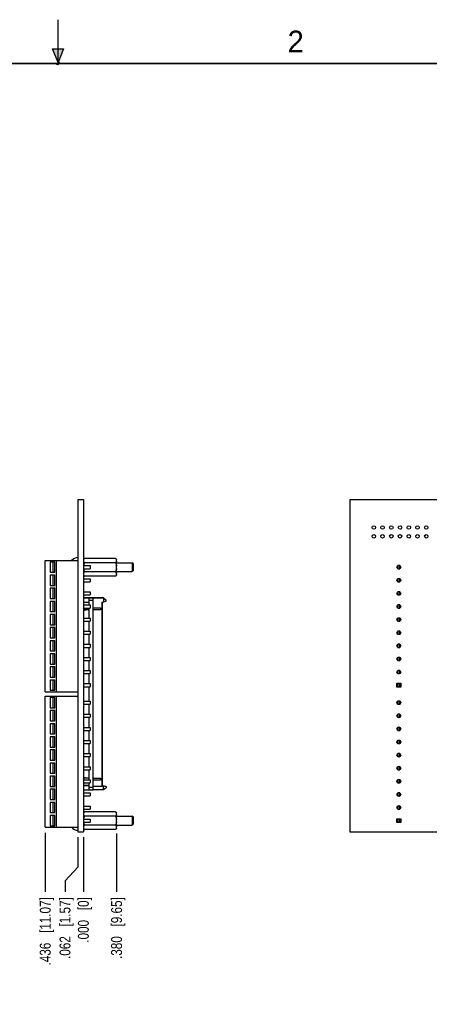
# Model space of a CAD drawing. Header units: inches. Extents: x 0 to 22, y 0 to 17.
# Tile 27 of 28: x 10.6 to 15.2, y 5.7 to 17. Entities that reach past the tile are written whole.
import ezdxf

# ---------------------------------------------------------------- set-up
doc = ezdxf.new("R2010")
doc.units = ezdxf.units.IN
doc.header["$LTSCALE"] = 1.21
doc.header["$MEASUREMENT"] = 0
doc.layers.get('0').update_dxf_attribs({"linetype": 'CONTINUOUS'})
doc.layers.add('DIMENSIONS', color=7, linetype='CONTINUOUS')
doc.styles.get("Standard").update_dxf_attribs({"font": 'txt', "width": 0.8})
doc.styles.add('TEXTSTYLE_2', font='txt')
doc.dimstyles.new('DIMSTYLE_1', dxfattribs={"dimtxt": 0.125, "dimasz": 0.18, "dimexe": 0.18, "dimexo": 0.0625, "dimgap": 0.09, "dimtad": 0, "dimtih": 1, "dimtoh": 1, "dimdec": 3, "dimzin": 4, "dimdsep": 46, "dimtxsty": 'STANDARD', "dimblk": '_FILLED', "dimblk1": '_FILLED', "dimblk2": '_FILLED', "dimcen": 0.09, "dimadec": 0, "dimazin": 0, "dimtp": 0.01, "dimtm": 0.01, "dimtfac": 1, "dimtdec": 3, "dimtofl": 0, "dimtmove": 0, "dimatfit": 3, "dimldrblk": '_FILLED', "dimfxl": 1, "dimtolj": 1, "dimtzin": 4, "dimarcsym": 0})

# ---------------------------------------------------------------- blocks, each defined once
blk = doc.blocks.new('*D15')
at = {"layer": 'DIMENSIONS', "color": 2, "linetype": 'CONTINUOUS'}
for p, q in [((11.227, 7.647), (11.227, 7.303)), ((11.227, 7.303), (11.079, 7.148)), ((11.079, 7.148), (11.079, 7.022))]:
    blk.add_line(p, q, dxfattribs=at)
at = {"layer": 'DIMENSIONS', "color": 2, "linetype": 'CONTINUOUS', "insert": (11.016, 6.96), "char_height": 0.125, "width": 1.125, "attachment_point": 3, "rotation": 90, "line_spacing_factor": 0.9}
blk.add_mtext('.062{\\Ftxt.shx;\\W1.000000;\\H0.125000; }[1.57]', dxfattribs=at)
blk = doc.blocks.new('_FILLED')
at = {"color": 0, "linetype": 'BYBLOCK'}
blk.add_solid([(0, 0), (-1, 0.174), (-1, -0.174)], dxfattribs=at)
blk = doc.blocks.new('*D16')
at = {"layer": 'DIMENSIONS', "color": 2, "linetype": 'CONTINUOUS'}
blk.add_line((11.289, 7.647), (11.289, 7.022), dxfattribs=at)
at = {"layer": 'DIMENSIONS', "color": 2, "linetype": 'CONTINUOUS', "insert": (11.226, 6.96), "char_height": 0.125, "width": 0.825, "attachment_point": 3, "rotation": 90, "line_spacing_factor": 0.9}
blk.add_mtext('.000{\\Ftxt.shx;\\W1.000000;\\H0.125000; }[0]', dxfattribs=at)
blk = doc.blocks.new('*D17')
at = {"layer": 'DIMENSIONS', "color": 2, "linetype": 'CONTINUOUS'}
blk.add_line((10.853, 7.698), (10.853, 7.022), dxfattribs=at)
at = {"layer": 'DIMENSIONS', "color": 2, "linetype": 'CONTINUOUS', "insert": (10.79, 6.96), "char_height": 0.125, "width": 1.225, "attachment_point": 3, "rotation": 90, "line_spacing_factor": 0.9}
blk.add_mtext('.436{\\Ftxt.shx;\\W1.000000;\\H0.125000; }[11.07]', dxfattribs=at)
blk = doc.blocks.new('*D18')
at = {"layer": 'DIMENSIONS', "color": 2, "linetype": 'CONTINUOUS'}
blk.add_line((11.669, 7.689), (11.669, 7.022), dxfattribs=at)
at = {"layer": 'DIMENSIONS', "color": 2, "linetype": 'CONTINUOUS', "insert": (11.606, 6.96), "char_height": 0.125, "width": 1.125, "attachment_point": 3, "rotation": 90, "line_spacing_factor": 0.9}
blk.add_mtext('.380{\\Ftxt.shx;\\W1.000000;\\H0.125000; }[9.65]', dxfattribs=at)

msp = doc.modelspace()

# ---------------------------------------------------------------- hatches: boundary and pattern name
at = {"linetype": 'CONTINUOUS'}
msp.add_hatch(color=2, dxfattribs=at).paths.add_polyline_path([(11, 16.51), (10.9375, 16.6663), (11.0625, 16.6663)])

# ---------------------------------------------------------------- linework, layer by layer
at = {"color": 2, "linetype": 'CONTINUOUS'}
for p, q in [((11, 16.485), (11, 17)), ((11, 16.51), (10.9375, 16.6663)), ((10.9375, 16.6663), (11.0625, 16.6663)), ((11.0625, 16.6663), (11, 16.51)), ((11.015, 16.515), (10.985, 16.485)), ((10.985, 16.485), (11, 16.515)), ((11, 16.485), (11.015, 16.515))]:
    msp.add_line(p, q, dxfattribs=at)
at = {"color": 7, "linetype": 'CONTINUOUS'}
for p, q in [((11.227, 11.5098), (11.227, 7.7098)), ((11.227, 11.5098), (11.289, 11.5098)), ((11.289, 11.5098), (11.289, 7.7098)), ((14.3368, 11.5098), (14.3368, 7.7098)), ((14.3368, 11.5098), (18.3868, 11.5098)), ((11.289, 10.8245), (11.3015, 10.837)), ((11.6564, 10.837), (11.3015, 10.837)), ((11.6564, 10.837), (11.6689, 10.8245)), ((11.6689, 10.645), (11.6689, 10.8245)), ((10.853, 9.3109), (10.853, 10.8109)), ((10.853, 10.8109), (11.227, 10.8109)), ((10.908, 10.7945), (10.908, 10.6779)), ((10.9631, 10.7945), (10.908, 10.7945)), ((10.9403, 10.7945), (10.9403, 10.6779)), ((10.9631, 10.6779), (10.9631, 10.7945)), ((10.9809, 9.3109), (10.9809, 10.8109)), ((11.289, 10.7534), (11.365, 10.7534)), ((11.289, 10.7184), (11.365, 10.7184)), ((11.6564, 10.7859), (11.3015, 10.7859)), ((11.365, 10.7534), (11.365, 10.7184)), ((11.6689, 10.7848), (11.8489, 10.7848)), ((11.8489, 10.7848), (11.8489, 10.6848)), ((11.8569, 10.7768), (11.8489, 10.7848)), ((11.8569, 10.7768), (11.8569, 10.6928)), ((14.8883, 10.7534), (14.8883, 10.7184)), ((14.9083, 10.7534), (14.8883, 10.7534)), ((14.8883, 10.7184), (14.9083, 10.7184)), ((14.9083, 10.7184), (14.9083, 10.7534)), ((10.908, 10.6779), (10.9631, 10.6779)), ((10.908, 10.6445), (10.908, 10.5279)), ((10.9631, 10.6445), (10.908, 10.6445)), ((10.9403, 10.6445), (10.9403, 10.5279)), ((10.9631, 10.5279), (10.9631, 10.6445)), ((11.289, 10.645), (11.3015, 10.6325)), ((11.289, 10.6034), (11.365, 10.6034)), ((11.6564, 10.6836), (11.3015, 10.6836)), ((11.6564, 10.6325), (11.3015, 10.6325)), ((11.365, 10.6034), (11.365, 10.5684)), ((11.6564, 10.6325), (11.6689, 10.645)), ((11.6689, 10.6848), (11.8489, 10.6848)), ((11.8569, 10.6928), (11.8489, 10.6848)), ((14.8883, 10.6034), (14.8883, 10.5684)), ((14.9083, 10.6034), (14.8883, 10.6034)), ((14.9083, 10.5684), (14.9083, 10.6034)), ((10.908, 10.5279), (10.9631, 10.5279)), ((10.908, 10.4945), (10.908, 10.3779)), ((10.9631, 10.4945), (10.908, 10.4945)), ((10.9403, 10.4945), (10.9403, 10.3779)), ((10.9631, 10.3779), (10.9631, 10.4945)), ((11.289, 10.5684), (11.365, 10.5684)), ((14.8883, 10.5684), (14.9083, 10.5684)), ((10.908, 10.3779), (10.9631, 10.3779)), ((11.289, 10.4534), (11.365, 10.4534)), ((11.289, 10.4184), (11.365, 10.4184)), ((11.289, 10.3839), (11.401, 10.3839)), ((11.401, 10.3839), (11.289, 10.3839)), ((11.357, 10.3034), (11.357, 10.3839)), ((11.365, 10.4534), (11.365, 10.4184)), ((11.401, 10.3839), (11.401, 10.3839)), ((11.401, 10.3839), (11.401, 10.3839)), ((11.401, 8.1879), (11.401, 10.3839)), ((11.519, 10.3839), (11.401, 10.3839)), ((11.519, 10.3839), (11.401, 10.3839)), ((11.401, 10.3839), (11.519, 10.3839)), ((11.401, 10.3839), (11.519, 10.3839)), ((11.519, 10.3839), (11.519, 10.3383)), ((11.519, 10.3839), (11.549, 10.3589)), ((11.519, 10.3839), (11.549, 10.3589)), ((14.8883, 10.4534), (14.8883, 10.4184)), ((14.9083, 10.4534), (14.8883, 10.4534)), ((14.8883, 10.4184), (14.9083, 10.4184)), ((14.9083, 10.4184), (14.9083, 10.4534)), ((10.908, 10.3445), (10.908, 10.2279)), ((10.9631, 10.3445), (10.908, 10.3445)), ((10.9403, 10.3445), (10.9403, 10.2279)), ((10.9631, 10.2279), (10.9631, 10.3445)), ((11.289, 10.3339), (11.357, 10.3339)), ((11.289, 10.3034), (11.365, 10.3034)), ((11.289, 10.2684), (11.365, 10.2684)), ((11.2912, 10.2618), (11.2938, 10.2683)), ((11.2938, 10.2535), (11.2912, 10.26)), ((11.401, 10.3539), (11.357, 10.3539)), ((11.357, 10.1534), (11.357, 10.2684)), ((11.365, 10.3034), (11.365, 10.2684)), ((11.401, 10.2719), (11.4855, 10.2719)), ((11.4831, 10.2719), (11.4831, 10.2499)), ((11.4855, 10.2719), (11.4855, 10.2499)), ((11.499, 10.3369), (11.499, 8.2249)), ((11.499, 10.3369), (11.514, 10.3369)), ((11.509, 8.2349), (11.509, 10.3369)), ((11.549, 10.3469), (11.514, 10.3369)), ((11.549, 10.3469), (11.549, 10.3589)), ((14.8883, 10.3034), (14.8883, 10.2684)), ((14.9083, 10.3034), (14.8883, 10.3034)), ((14.8883, 10.2684), (14.9083, 10.2684)), ((14.9083, 10.2684), (14.9083, 10.3034)), ((10.908, 10.2279), (10.9631, 10.2279)), ((10.908, 10.1945), (10.908, 10.0779)), ((10.9631, 10.1945), (10.908, 10.1945)), ((10.9403, 10.1945), (10.9403, 10.0779)), ((10.9631, 10.0779), (10.9631, 10.1945)), ((11.289, 10.2493), (11.306, 10.2459)), ((11.289, 10.1534), (11.365, 10.1534)), ((11.2984, 10.2504), (11.3135, 10.2504)), ((11.306, 10.2459), (11.311, 10.2459)), ((11.3135, 10.2504), (11.3135, 10.2499)), ((11.357, 10.2499), (11.3135, 10.2499)), ((11.365, 10.1534), (11.365, 10.1184)), ((11.4855, 10.2499), (11.401, 10.2499)), ((14.8883, 10.1534), (14.8883, 10.1184)), ((14.9083, 10.1534), (14.8883, 10.1534)), ((14.9083, 10.1184), (14.9083, 10.1534)), ((10.908, 10.0779), (10.9631, 10.0779)), ((10.908, 10.0445), (10.908, 9.9279)), ((10.9631, 10.0445), (10.908, 10.0445)), ((10.9403, 10.0445), (10.9403, 9.9279)), ((10.9631, 9.9279), (10.9631, 10.0445)), ((11.289, 10.1184), (11.365, 10.1184)), ((11.357, 10.0034), (11.357, 10.1184)), ((14.8883, 10.1184), (14.9083, 10.1184)), ((10.908, 9.9279), (10.9631, 9.9279)), ((11.289, 10.0034), (11.365, 10.0034)), ((11.289, 9.9684), (11.365, 9.9684)), ((11.357, 9.8534), (11.357, 9.9684)), ((11.365, 10.0034), (11.365, 9.9684)), ((14.8883, 10.0034), (14.8883, 9.9684)), ((14.9083, 10.0034), (14.8883, 10.0034)), ((14.8883, 9.9684), (14.9083, 9.9684)), ((14.9083, 9.9684), (14.9083, 10.0034)), ((10.908, 9.8945), (10.908, 9.7779)), ((10.9631, 9.8945), (10.908, 9.8945)), ((10.9403, 9.8945), (10.9403, 9.7779)), ((10.9631, 9.7779), (10.9631, 9.8945)), ((11.289, 9.8534), (11.365, 9.8534)), ((11.289, 9.8184), (11.365, 9.8184)), ((11.357, 9.7034), (11.357, 9.8184)), ((11.365, 9.8534), (11.365, 9.8184)), ((14.8883, 9.8534), (14.8883, 9.8184)), ((14.9083, 9.8534), (14.8883, 9.8534)), ((14.8883, 9.8184), (14.9083, 9.8184)), ((14.9083, 9.8184), (14.9083, 9.8534)), ((10.908, 9.7779), (10.9631, 9.7779)), ((10.908, 9.7445), (10.908, 9.6279)), ((10.9631, 9.7445), (10.908, 9.7445)), ((10.9403, 9.7445), (10.9403, 9.6279)), ((10.9631, 9.6279), (10.9631, 9.7445)), ((11.289, 9.7034), (11.365, 9.7034)), ((11.365, 9.7034), (11.365, 9.6684)), ((14.8883, 9.7034), (14.8883, 9.6684)), ((14.9083, 9.7034), (14.8883, 9.7034)), ((14.9083, 9.6684), (14.9083, 9.7034)), ((10.908, 9.6279), (10.9631, 9.6279)), ((10.908, 9.5945), (10.908, 9.4779)), ((10.9631, 9.5945), (10.908, 9.5945)), ((10.9403, 9.5945), (10.9403, 9.4779)), ((10.9631, 9.4779), (10.9631, 9.5945)), ((11.289, 9.6684), (11.365, 9.6684)), ((11.357, 9.5534), (11.357, 9.6684)), ((14.8883, 9.6684), (14.9083, 9.6684)), ((10.908, 9.4779), (10.9631, 9.4779)), ((11.289, 9.5534), (11.365, 9.5534)), ((11.289, 9.5184), (11.365, 9.5184)), ((11.357, 9.4034), (11.357, 9.5184)), ((11.365, 9.5534), (11.365, 9.5184)), ((14.8883, 9.5534), (14.8883, 9.5184)), ((14.9083, 9.5534), (14.8883, 9.5534)), ((14.8883, 9.5184), (14.9083, 9.5184)), ((14.9083, 9.5184), (14.9083, 9.5534)), ((10.908, 9.4445), (10.908, 9.3279)), ((10.9631, 9.4445), (10.908, 9.4445)), ((10.9403, 9.4445), (10.9403, 9.3279)), ((10.9631, 9.3279), (10.9631, 9.4445)), ((11.289, 9.4034), (11.365, 9.4034)), ((11.289, 9.3684), (11.365, 9.3684)), ((11.357, 9.2034), (11.357, 9.3684)), ((11.365, 9.4034), (11.365, 9.3684)), ((14.8765, 9.3642), (14.8765, 9.4077)), ((14.8765, 9.4077), (14.92, 9.4077)), ((14.92, 9.3642), (14.8765, 9.3642)), ((14.8883, 9.4034), (14.8883, 9.3684)), ((14.9083, 9.4034), (14.8883, 9.4034)), ((14.8883, 9.3684), (14.9083, 9.3684)), ((14.9083, 9.3684), (14.9083, 9.4034)), ((14.92, 9.4077), (14.92, 9.3642)), ((10.853, 9.3109), (11.227, 9.3109)), ((10.853, 7.7609), (10.853, 9.2609)), ((10.853, 9.2609), (11.227, 9.2609)), ((10.908, 9.3279), (10.9631, 9.3279)), ((10.908, 9.2445), (10.908, 9.1279)), ((10.9631, 9.2445), (10.908, 9.2445)), ((10.9403, 9.2445), (10.9403, 9.1279)), ((10.9631, 9.1279), (10.9631, 9.2445)), ((10.9809, 7.7609), (10.9809, 9.2609)), ((10.908, 9.1279), (10.9631, 9.1279)), ((11.289, 9.2034), (11.365, 9.2034)), ((11.289, 9.1684), (11.365, 9.1684)), ((11.357, 9.0534), (11.357, 9.1684)), ((11.365, 9.2034), (11.365, 9.1684)), ((14.8883, 9.2034), (14.8883, 9.1684)), ((14.9083, 9.2034), (14.8883, 9.2034)), ((14.8883, 9.1684), (14.9083, 9.1684)), ((14.9083, 9.1684), (14.9083, 9.2034)), ((10.9631, 9.0945), (10.908, 9.0945)), ((10.908, 9.0945), (10.908, 8.9779)), ((10.9403, 9.0945), (10.9403, 8.9779)), ((10.9631, 8.9779), (10.9631, 9.0945)), ((11.289, 9.0534), (11.365, 9.0534)), ((11.289, 9.0184), (11.365, 9.0184)), ((11.357, 8.9034), (11.357, 9.0184)), ((11.365, 9.0534), (11.365, 9.0184)), ((14.8883, 9.0534), (14.8883, 9.0184)), ((14.9083, 9.0534), (14.8883, 9.0534)), ((14.8883, 9.0184), (14.9083, 9.0184)), ((14.9083, 9.0184), (14.9083, 9.0534)), ((10.908, 8.9779), (10.9631, 8.9779)), ((10.9631, 8.9445), (10.908, 8.9445)), ((10.908, 8.9445), (10.908, 8.8279)), ((10.9403, 8.9445), (10.9403, 8.8279)), ((10.9631, 8.8279), (10.9631, 8.9445)), ((11.289, 8.9034), (11.365, 8.9034)), ((11.365, 8.9034), (11.365, 8.8684)), ((14.8883, 8.9034), (14.8883, 8.8684)), ((14.9083, 8.9034), (14.8883, 8.9034)), ((14.9083, 8.8684), (14.9083, 8.9034)), ((10.908, 8.8279), (10.9631, 8.8279)), ((10.9631, 8.7945), (10.908, 8.7945)), ((10.908, 8.7945), (10.908, 8.6779)), ((10.9403, 8.7945), (10.9403, 8.6779)), ((10.9631, 8.6779), (10.9631, 8.7945)), ((11.289, 8.8684), (11.365, 8.8684)), ((11.357, 8.7534), (11.357, 8.8684)), ((14.8883, 8.8684), (14.9083, 8.8684)), ((10.908, 8.6779), (10.9631, 8.6779)), ((11.289, 8.7534), (11.365, 8.7534)), ((11.289, 8.7184), (11.365, 8.7184)), ((11.357, 8.6034), (11.357, 8.7184)), ((11.365, 8.7534), (11.365, 8.7184)), ((14.8883, 8.7534), (14.8883, 8.7184)), ((14.9083, 8.7534), (14.8883, 8.7534)), ((14.8883, 8.7184), (14.9083, 8.7184)), ((14.9083, 8.7184), (14.9083, 8.7534)), ((10.9631, 8.6445), (10.908, 8.6445)), ((10.908, 8.6445), (10.908, 8.5279)), ((10.9403, 8.6445), (10.9403, 8.5279)), ((10.9631, 8.5279), (10.9631, 8.6445)), ((11.289, 8.6034), (11.365, 8.6034)), ((11.289, 8.5684), (11.365, 8.5684)), ((11.357, 8.4534), (11.357, 8.5684)), ((11.365, 8.6034), (11.365, 8.5684)), ((14.8883, 8.6034), (14.8883, 8.5684)), ((14.9083, 8.6034), (14.8883, 8.6034)), ((14.8883, 8.5684), (14.9083, 8.5684)), ((14.9083, 8.5684), (14.9083, 8.6034)), ((10.908, 8.5279), (10.9631, 8.5279)), ((10.9631, 8.4945), (10.908, 8.4945)), ((10.908, 8.4945), (10.908, 8.3779)), ((10.9403, 8.4945), (10.9403, 8.3779)), ((10.9631, 8.3779), (10.9631, 8.4945)), ((11.289, 8.4534), (11.365, 8.4534)), ((11.365, 8.4534), (11.365, 8.4184)), ((14.8883, 8.4534), (14.8883, 8.4184)), ((14.9083, 8.4534), (14.8883, 8.4534)), ((14.9083, 8.4184), (14.9083, 8.4534)), ((10.908, 8.3779), (10.9631, 8.3779)), ((10.9631, 8.3445), (10.908, 8.3445)), ((10.908, 8.3445), (10.908, 8.2279)), ((10.9403, 8.3445), (10.9403, 8.2279)), ((10.9631, 8.2279), (10.9631, 8.3445)), ((11.289, 8.4184), (11.365, 8.4184)), ((11.357, 8.3034), (11.357, 8.4184)), ((14.8883, 8.4184), (14.9083, 8.4184)), ((10.908, 8.2279), (10.9631, 8.2279)), ((11.306, 8.3259), (11.289, 8.3225)), ((11.306, 8.3259), (11.289, 8.3225)), ((11.306, 8.3259), (11.289, 8.3225)), ((11.289, 8.3034), (11.365, 8.3034)), ((11.289, 8.2684), (11.365, 8.2684)), ((11.357, 8.2379), (11.289, 8.2379)), ((11.289, 8.2379), (11.357, 8.2379)), ((11.2912, 8.3118), (11.2938, 8.3183)), ((11.2938, 8.3035), (11.2912, 8.31)), ((11.3135, 8.3214), (11.2984, 8.3214)), ((11.311, 8.3259), (11.306, 8.3259)), ((11.311, 8.3259), (11.306, 8.3259)), ((11.311, 8.3259), (11.306, 8.3259)), ((11.357, 8.3219), (11.3135, 8.3219)), ((11.3135, 8.3219), (11.3135, 8.3214)), ((11.357, 8.1879), (11.357, 8.2684)), ((11.365, 8.3034), (11.365, 8.2684)), ((11.401, 8.3219), (11.4855, 8.3219)), ((11.4855, 8.2999), (11.401, 8.2999)), ((11.499, 8.2249), (11.401, 8.2249)), ((11.4831, 8.3219), (11.4831, 8.2999)), ((11.4855, 8.3219), (11.4855, 8.2999)), ((11.509, 8.2349), (11.499, 8.2249)), ((11.509, 8.2349), (11.514, 8.2349)), ((11.509, 8.2349), (11.514, 8.2349)), ((11.514, 8.2349), (11.549, 8.2249)), ((11.549, 8.2249), (11.514, 8.2349)), ((11.514, 8.2349), (11.514, 8.2349)), ((11.519, 8.1879), (11.519, 8.2335)), ((11.549, 8.2249), (11.549, 8.2129)), ((14.8883, 8.3034), (14.8883, 8.2684)), ((14.9083, 8.3034), (14.8883, 8.3034)), ((14.8883, 8.2684), (14.9083, 8.2684)), ((14.9083, 8.2684), (14.9083, 8.3034)), ((10.9631, 8.1945), (10.908, 8.1945)), ((10.908, 8.1945), (10.908, 8.0779)), ((10.9403, 8.1945), (10.9403, 8.0779)), ((10.9631, 8.0779), (10.9631, 8.1945)), ((11.289, 8.1879), (11.401, 8.1879)), ((11.289, 8.1534), (11.365, 8.1534)), ((11.289, 8.1184), (11.365, 8.1184)), ((11.357, 8.2179), (11.401, 8.2179)), ((11.365, 8.1534), (11.365, 8.1184)), ((11.519, 8.1879), (11.401, 8.1879)), ((11.549, 8.2129), (11.519, 8.1879)), ((14.8883, 8.1534), (14.8883, 8.1184)), ((14.9083, 8.1534), (14.8883, 8.1534)), ((14.8883, 8.1184), (14.9083, 8.1184)), ((14.9083, 8.1184), (14.9083, 8.1534)), ((10.908, 8.0779), (10.9631, 8.0779)), ((10.9631, 8.0445), (10.908, 8.0445)), ((10.908, 8.0445), (10.908, 7.9279)), ((10.9403, 8.0445), (10.9403, 7.9279)), ((10.9631, 7.9279), (10.9631, 8.0445)), ((11.289, 8.0034), (11.365, 8.0034)), ((11.365, 8.0034), (11.365, 7.9684)), ((14.8883, 8.0034), (14.8883, 7.9684)), ((14.9083, 8.0034), (14.8883, 8.0034)), ((14.9083, 7.9684), (14.9083, 8.0034)), ((10.908, 7.9279), (10.9631, 7.9279)), ((10.9631, 7.8945), (10.908, 7.8945)), ((10.908, 7.8945), (10.908, 7.7779)), ((10.9403, 7.8945), (10.9403, 7.7779)), ((10.9631, 7.7779), (10.9631, 7.8945)), ((11.289, 7.9684), (11.365, 7.9684)), ((11.289, 7.9257), (11.3015, 7.9382)), ((11.6564, 7.9382), (11.3015, 7.9382)), ((11.6564, 7.8871), (11.3015, 7.8871)), ((11.6564, 7.9382), (11.6689, 7.9257)), ((11.6689, 7.7461), (11.6689, 7.9257)), ((11.6689, 7.8859), (11.8489, 7.8859)), ((11.8569, 7.8779), (11.8489, 7.8859)), ((11.8489, 7.8859), (11.8489, 7.7859)), ((14.8883, 7.9684), (14.9083, 7.9684)), ((10.908, 7.7779), (10.9631, 7.7779)), ((11.289, 7.8534), (11.365, 7.8534)), ((11.289, 7.8184), (11.365, 7.8184)), ((11.6564, 7.7848), (11.3015, 7.7848)), ((11.365, 7.8534), (11.365, 7.8184)), ((11.6689, 7.7859), (11.8489, 7.7859)), ((11.8569, 7.7939), (11.8489, 7.7859)), ((11.8569, 7.8779), (11.8569, 7.7939)), ((14.8765, 7.8577), (14.92, 7.8577)), ((14.8765, 7.8142), (14.8765, 7.8577)), ((14.92, 7.8142), (14.8765, 7.8142)), ((14.9083, 7.8534), (14.8883, 7.8534)), ((14.8883, 7.8534), (14.8883, 7.8184)), ((14.8883, 7.8184), (14.9083, 7.8184)), ((14.9083, 7.8184), (14.9083, 7.8534)), ((14.92, 7.8577), (14.92, 7.8142)), ((10.853, 7.7609), (11.227, 7.7609)), ((11.227, 7.7098), (11.289, 7.7098)), ((11.289, 7.7461), (11.3015, 7.7336)), ((11.6564, 7.7336), (11.3015, 7.7336)), ((11.6564, 7.7336), (11.6689, 7.7461)), ((14.3368, 7.7098), (18.3868, 7.7098))]:
    msp.add_line(p, q, dxfattribs=at)
at = {"color": 7, "linetype": 'CONTINUOUS', "const_width": 0.02}
msp.add_lwpolyline([(21.5, 16.5), (0.5, 16.5)], dxfattribs=at)
at = {"color": 7, "linetype": 'CONTINUOUS'}
for centre, radius in [((14.6118, 11.1898), 0.02), ((14.7118, 11.1898), 0.02), ((14.8118, 11.1898), 0.02), ((14.9118, 11.1898), 0.02), ((15.0118, 11.1898), 0.02), ((15.1118, 11.1898), 0.02), ((15.2118, 11.1898), 0.02), ((14.6118, 11.0898), 0.02), ((14.7118, 11.0898), 0.02), ((14.8118, 11.0898), 0.02), ((14.9118, 11.0898), 0.02), ((15.0118, 11.0898), 0.02), ((15.1118, 11.0898), 0.02), ((15.2118, 11.0898), 0.02), ((14.8983, 10.7359), 0.0217), ((14.8983, 10.5859), 0.0217), ((14.8983, 10.4359), 0.0217), ((14.8983, 10.2859), 0.0217), ((14.8983, 10.1359), 0.0217), ((14.8983, 9.9859), 0.0217), ((14.8983, 9.8359), 0.0217), ((14.8983, 9.6859), 0.0217), ((14.8983, 9.5359), 0.0217), ((14.8983, 9.1859), 0.0217), ((14.8983, 9.0359), 0.0217), ((14.8983, 8.8859), 0.0217), ((14.8983, 8.7359), 0.0217), ((14.8983, 8.5859), 0.0217), ((14.8983, 8.4359), 0.0217), ((14.8983, 8.2859), 0.0217), ((14.8983, 8.1359), 0.0217), ((14.8983, 7.9859), 0.0217)]:
    msp.add_circle(centre, radius, dxfattribs=at)
for centre, radius, start, end in [((11.227, 10.7517), 0.0933, 90, 140.58608), ((11.2935, 10.2609), 0.0025, 158, 202), ((11.2984, 10.2664), 0.005, 156.10581, 158), ((11.2984, 10.2554), 0.005, 202, 270), ((11.311, 10.2499), 0.004, 270, 360), ((11.2935, 8.3109), 0.0025, 158, 202), ((11.2984, 8.3164), 0.005, 90, 158), ((11.2984, 8.3054), 0.005, 202, 203.30674), ((11.311, 8.3219), 0.004, 0, 90), ((11.227, 7.819), 0.0933, 218.49796, 270)]:
    msp.add_arc(centre, radius, start, end, dxfattribs=at)
for points, knots in [([(11.3015, 10.837), (11.3008, 10.8363), (11.2994, 10.8349), (11.2974, 10.8327), (11.2955, 10.8305), (11.2938, 10.8282), (11.2923, 10.8259), (11.291, 10.8236), (11.2898, 10.8212), (11.2892, 10.8196), (11.289, 10.8188)], [0, 0, 0, 0, 0.1358426, 0.268857, 0.3988417, 0.5256246, 0.64909, 0.7692114, 0.8860911, 1, 1, 1, 1]), ([(11.6564, 10.837), (11.6571, 10.8363), (11.6585, 10.8349), (11.6605, 10.8327), (11.6623, 10.8305), (11.664, 10.8282), (11.6656, 10.8259), (11.6669, 10.8236), (11.668, 10.8212), (11.6686, 10.8196), (11.6689, 10.8188)], [0, 0, 0, 0, 0.1358426, 0.268857, 0.3988417, 0.5256246, 0.64909, 0.7692114, 0.8860911, 1, 1, 1, 1]), ([(11.289, 10.8041), (11.2892, 10.8033), (11.2898, 10.8017), (11.291, 10.7994), (11.2923, 10.797), (11.2938, 10.7948), (11.2955, 10.7925), (11.2974, 10.7903), (11.2994, 10.7881), (11.3008, 10.7866), (11.3015, 10.7859)], [0, 0, 0, 0, 0.1139093, 0.2307892, 0.3509107, 0.4743761, 0.601159, 0.7311435, 0.8641577, 1, 1, 1, 1]), ([(11.2893, 10.7184), (11.2895, 10.7169), (11.2902, 10.7139), (11.2913, 10.7094), (11.2926, 10.705), (11.2941, 10.7006), (11.2958, 10.6963), (11.2975, 10.692), (11.2994, 10.6878), (11.3008, 10.685), (11.3015, 10.6836)], [0, 0, 0, 0, 0.124998, 0.2499961, 0.374995, 0.4999948, 0.6249953, 0.7499964, 0.8749979, 1, 1, 1, 1]), ([(11.3015, 10.7859), (11.3008, 10.7846), (11.2996, 10.782), (11.2978, 10.7781), (11.2961, 10.7741), (11.2945, 10.77), (11.2931, 10.766), (11.2918, 10.7618), (11.2907, 10.7576), (11.29, 10.7548), (11.2897, 10.7534)], [0, 0, 0, 0, 0.1250018, 0.2500032, 0.3750042, 0.5000047, 0.6250046, 0.7500039, 0.8750024, 1, 1, 1, 1]), ([(11.6689, 10.8041), (11.6686, 10.8033), (11.668, 10.8017), (11.6669, 10.7994), (11.6656, 10.797), (11.664, 10.7948), (11.6623, 10.7925), (11.6605, 10.7903), (11.6585, 10.7881), (11.6571, 10.7866), (11.6564, 10.7859)], [0, 0, 0, 0, 0.1139093, 0.2307892, 0.3509107, 0.4743761, 0.601159, 0.7311435, 0.8641577, 1, 1, 1, 1]), ([(11.6564, 10.7859), (11.6571, 10.7845), (11.6585, 10.7816), (11.6605, 10.7771), (11.6624, 10.7727), (11.6641, 10.7681), (11.6656, 10.7635), (11.6669, 10.7589), (11.668, 10.7542), (11.6686, 10.751), (11.6689, 10.7494)], [0, 0, 0, 0, 0.1250029, 0.2500051, 0.3750067, 0.5000075, 0.6250072, 0.7500059, 0.8750034, 1, 1, 1, 1]), ([(11.6689, 10.7201), (11.6686, 10.7185), (11.668, 10.7153), (11.6669, 10.7106), (11.6656, 10.706), (11.6641, 10.7014), (11.6624, 10.6968), (11.6605, 10.6924), (11.6585, 10.688), (11.6571, 10.6851), (11.6564, 10.6836)], [0, 0, 0, 0, 0.124997, 0.2499946, 0.3749934, 0.4999933, 0.6249939, 0.7499954, 0.8749974, 1, 1, 1, 1]), ([(11.3015, 10.6836), (11.3008, 10.6829), (11.2994, 10.6815), (11.2974, 10.6793), (11.2955, 10.677), (11.2938, 10.6748), (11.2923, 10.6725), (11.291, 10.6701), (11.2898, 10.6678), (11.2892, 10.6662), (11.289, 10.6654)], [0, 0, 0, 0, 0.1358426, 0.2688571, 0.3988418, 0.5256247, 0.6490901, 0.7692114, 0.8860911, 1, 1, 1, 1]), ([(11.289, 10.6507), (11.2892, 10.6499), (11.2898, 10.6483), (11.291, 10.6459), (11.2923, 10.6436), (11.2938, 10.6413), (11.2955, 10.6391), (11.2974, 10.6368), (11.2994, 10.6346), (11.3008, 10.6332), (11.3015, 10.6325)], [0, 0, 0, 0, 0.1139093, 0.2307891, 0.3509106, 0.474376, 0.6011589, 0.7311434, 0.8641577, 1, 1, 1, 1]), ([(11.6564, 10.6836), (11.6571, 10.6829), (11.6585, 10.6815), (11.6605, 10.6793), (11.6623, 10.677), (11.664, 10.6748), (11.6656, 10.6725), (11.6669, 10.6701), (11.668, 10.6678), (11.6686, 10.6662), (11.6689, 10.6654)], [0, 0, 0, 0, 0.1358426, 0.2688571, 0.3988418, 0.5256247, 0.6490901, 0.7692114, 0.8860911, 1, 1, 1, 1]), ([(11.6689, 10.6507), (11.6686, 10.6499), (11.668, 10.6483), (11.6669, 10.6459), (11.6656, 10.6436), (11.664, 10.6413), (11.6623, 10.6391), (11.6605, 10.6368), (11.6585, 10.6346), (11.6571, 10.6332), (11.6564, 10.6325)], [0, 0, 0, 0, 0.1139093, 0.2307891, 0.3509106, 0.474376, 0.6011589, 0.7311434, 0.8641577, 1, 1, 1, 1]), ([(11.3015, 7.9382), (11.3008, 7.9375), (11.2994, 7.9361), (11.2974, 7.9338), (11.2955, 7.9316), (11.2938, 7.9293), (11.2923, 7.9271), (11.291, 7.9247), (11.2898, 7.9224), (11.2892, 7.9208), (11.289, 7.92)], [0, 0, 0, 0, 0.1358423, 0.2688567, 0.3988412, 0.5256241, 0.6490895, 0.769211, 0.8860908, 1, 1, 1, 1]), ([(11.289, 7.9053), (11.2892, 7.9045), (11.2898, 7.9029), (11.291, 7.9005), (11.2923, 7.8982), (11.2938, 7.8959), (11.2955, 7.8936), (11.2974, 7.8914), (11.2994, 7.8892), (11.3008, 7.8878), (11.3015, 7.8871)], [0, 0, 0, 0, 0.1139093, 0.2307892, 0.3509107, 0.4743761, 0.601159, 0.7311435, 0.8641577, 1, 1, 1, 1]), ([(11.3015, 7.8871), (11.3008, 7.8857), (11.2995, 7.883), (11.2977, 7.879), (11.2959, 7.8748), (11.2943, 7.8706), (11.2928, 7.8664), (11.2915, 7.8621), (11.2904, 7.8578), (11.2898, 7.8549), (11.2895, 7.8534)], [0, 0, 0, 0, 0.1250019, 0.2500033, 0.3750044, 0.5000048, 0.6250047, 0.7500039, 0.8750023, 1, 1, 1, 1]), ([(11.6564, 7.9382), (11.6571, 7.9375), (11.6585, 7.9361), (11.6605, 7.9338), (11.6623, 7.9316), (11.664, 7.9293), (11.6656, 7.9271), (11.6669, 7.9247), (11.668, 7.9224), (11.6686, 7.9208), (11.6689, 7.92)], [0, 0, 0, 0, 0.1358423, 0.2688567, 0.3988412, 0.5256241, 0.6490895, 0.769211, 0.8860908, 1, 1, 1, 1]), ([(11.6689, 7.9053), (11.6686, 7.9045), (11.668, 7.9029), (11.6669, 7.9005), (11.6656, 7.8982), (11.664, 7.8959), (11.6623, 7.8936), (11.6605, 7.8914), (11.6585, 7.8892), (11.6571, 7.8878), (11.6564, 7.8871)], [0, 0, 0, 0, 0.1139093, 0.2307892, 0.3509107, 0.4743761, 0.601159, 0.7311435, 0.8641577, 1, 1, 1, 1]), ([(11.6564, 7.8871), (11.6571, 7.8856), (11.6585, 7.8827), (11.6605, 7.8783), (11.6624, 7.8738), (11.6641, 7.8693), (11.6656, 7.8647), (11.6669, 7.86), (11.668, 7.8553), (11.6686, 7.8522), (11.6689, 7.8506)], [0, 0, 0, 0, 0.1250027, 0.2500047, 0.3750062, 0.5000069, 0.6250067, 0.7500055, 0.8750031, 1, 1, 1, 1]), ([(11.3015, 7.7848), (11.3008, 7.7841), (11.2994, 7.7826), (11.2974, 7.7804), (11.2955, 7.7782), (11.2938, 7.7759), (11.2923, 7.7736), (11.291, 7.7713), (11.2898, 7.7689), (11.2892, 7.7673), (11.289, 7.7665)], [0, 0, 0, 0, 0.1358424, 0.2688567, 0.3988413, 0.5256241, 0.6490896, 0.769211, 0.8860908, 1, 1, 1, 1]), ([(11.2895, 7.8184), (11.2898, 7.8169), (11.2904, 7.814), (11.2915, 7.8097), (11.2928, 7.8054), (11.2943, 7.8012), (11.2959, 7.797), (11.2977, 7.7929), (11.2995, 7.7888), (11.3008, 7.7861), (11.3015, 7.7848)], [0, 0, 0, 0, 0.1249978, 0.2499963, 0.3749955, 0.4999953, 0.6249958, 0.7499968, 0.8749982, 1, 1, 1, 1]), ([(11.6689, 7.8213), (11.6686, 7.8197), (11.668, 7.8165), (11.6669, 7.8118), (11.6656, 7.8071), (11.6641, 7.8025), (11.6624, 7.798), (11.6605, 7.7935), (11.6585, 7.7891), (11.6571, 7.7862), (11.6564, 7.7848)], [0, 0, 0, 0, 0.124997, 0.2499946, 0.3749934, 0.4999933, 0.6249939, 0.7499954, 0.8749974, 1, 1, 1, 1]), ([(11.6564, 7.7848), (11.6571, 7.7841), (11.6585, 7.7826), (11.6605, 7.7804), (11.6623, 7.7782), (11.664, 7.7759), (11.6656, 7.7736), (11.6669, 7.7713), (11.668, 7.7689), (11.6686, 7.7673), (11.6689, 7.7665)], [0, 0, 0, 0, 0.1358424, 0.2688567, 0.3988413, 0.5256241, 0.6490896, 0.769211, 0.8860908, 1, 1, 1, 1]), ([(11.289, 7.7519), (11.2892, 7.7511), (11.2898, 7.7495), (11.291, 7.7471), (11.2923, 7.7448), (11.2938, 7.7425), (11.2955, 7.7402), (11.2974, 7.738), (11.2994, 7.7358), (11.3008, 7.7343), (11.3015, 7.7336)], [0, 0, 0, 0, 0.1139093, 0.2307891, 0.3509106, 0.474376, 0.6011589, 0.7311434, 0.8641577, 1, 1, 1, 1]), ([(11.6689, 7.7519), (11.6686, 7.7511), (11.668, 7.7495), (11.6669, 7.7471), (11.6656, 7.7448), (11.664, 7.7425), (11.6623, 7.7402), (11.6605, 7.738), (11.6585, 7.7358), (11.6571, 7.7343), (11.6564, 7.7336)], [0, 0, 0, 0, 0.1139093, 0.2307891, 0.3509106, 0.474376, 0.6011589, 0.7311434, 0.8641577, 1, 1, 1, 1])]:
    msp.add_open_spline(points, degree=3, knots=knots, dxfattribs=at)

# ---------------------------------------------------------------- texts
at = {"color": 2, "linetype": 'CONTINUOUS', "insert": (13.625, 16.875), "char_height": 0.25, "width": 0.25, "attachment_point": 1, "line_spacing_factor": 0.9, "style": 'TEXTSTYLE_2'}
msp.add_mtext('2', dxfattribs=at)

# ---------------------------------------------------------------- dimensions: what is measured, and where the dimension line sits
at = {"layer": 'DIMENSIONS', "color": 2, "linetype": 'CONTINUOUS'}
for feature_location, offset, dtype, origin, picture, middle in [((10.853, 7.6984), (0, -0.6762), 1, (11.289, 7.7609), '*D17', (10.9874, 6.1238)), ((11.2269764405, 7.6472581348), (-0.148171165, -0.625), 0, (11.2889764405, 7.7097581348), '*D15', (11.1908236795, 6.1737589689)), ((11.2889764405, 7.6472581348), (0, -0.625), 1, (11.2889764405, 7.7097581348), '*D16', (11.4009948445, 6.3237589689)), ((11.6689, 7.6894), (0, -0.6671), 1, (11.289, 7.7519), '*D18', (11.7809, 6.1738))]:
    dim = msp.add_ordinate_dim(feature_location=feature_location, offset=offset, dtype=dtype, origin=origin, dimstyle='DIMSTYLE_1', dxfattribs=at)
    dim.commit()
    dim.dimension.update_dxf_attribs({"geometry": picture, "text_midpoint": middle})

doc.saveas('drawing.dxf')
